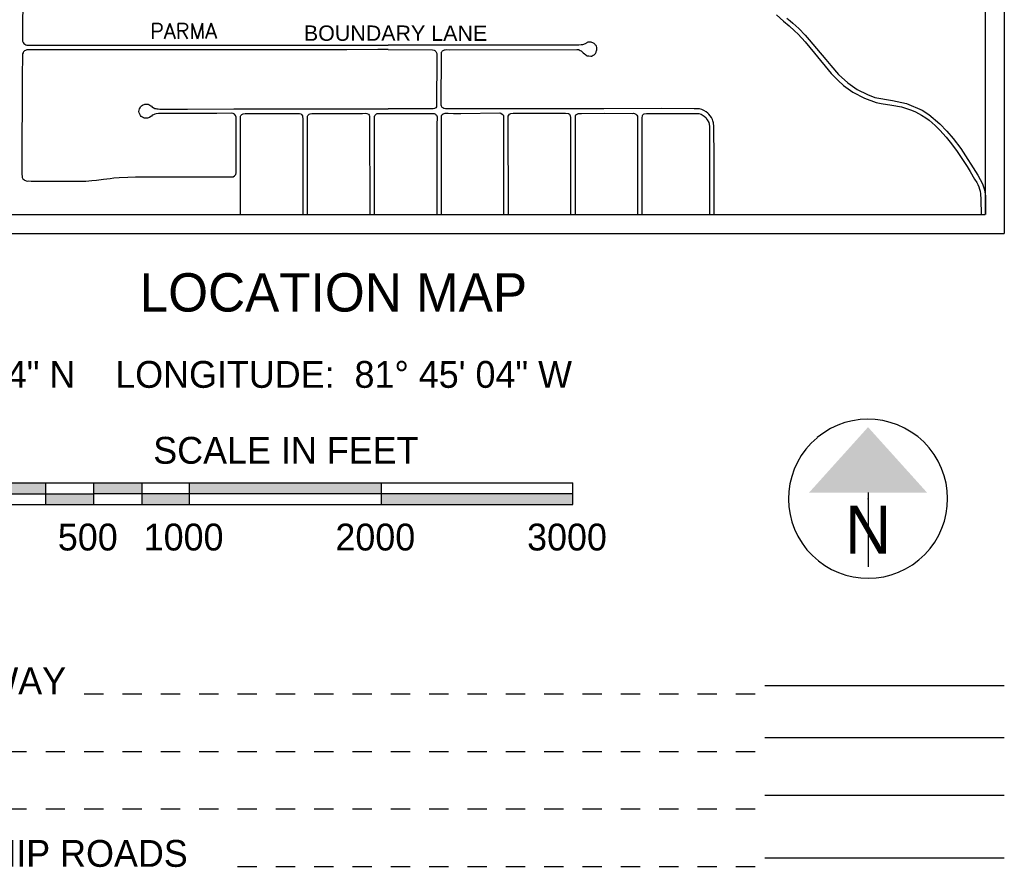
# Paper-space layout 'GT001' of a CAD drawing. Header units: feet. Extents: x 0 to 34, y -0.7 to 22.
# Tile 3 of 7: x 4.4 to 9.5, y 10.7 to 15.1. Entities that reach past the tile are written whole.
import ezdxf
from ezdxf.enums import TextEntityAlignment as Align

# ---------------------------------------------------------------- set-up
doc = ezdxf.new("R2010")
doc.units = ezdxf.units.FT
doc.header["$MEASUREMENT"] = 0
doc.linetypes.add('OhDOT_USTN2', pattern=[0.11, 0.069, -0.041])
doc.linetypes.add('PHANTOM', pattern=[2.5, 1.25, -0.25, 0.25, -0.25, 0.25, -0.25])
for name, color, linetype in [('DIVISIONS', 2, 'PHANTOM'), ('ROAD', 4, 'Continuous'), ('ROADNAME', 5, 'Continuous'), ('SH_Data', 7, 'Continuous')]:
    doc.layers.add(name, color=color, linetype=linetype)
doc.styles.add('Font 70-Title', font='txt', dxfattribs={"width": 1.15, "height": 0.2})
doc.styles.add('ROMANS', font='ROMANS.shx', dxfattribs={"width": 0.85, "oblique": 20, "height": 0.7})
doc.styles.add('Slanted-Normal', font='font31.shx', dxfattribs={"height": 0.14})
doc.styles.add('Slanted-Sub Title', font='font31.shx', dxfattribs={"height": 0.17})
doc.styles.get("Standard").update_dxf_attribs({"font": 'arial.ttf'})

psp = doc.layouts.new('GT001')

# ---------------------------------------------------------------- hatches: boundary and pattern name
at = {"layer": 'SH_Data', "linetype": 'Continuous'}
for points in [[(4.25, 12.6438), (4.25, 12.7), (4.5, 12.7), (4.5, 12.6438)], [(4.75, 12.6438), (4.75, 12.7), (5, 12.7), (5, 12.6438)], [(5.25, 12.6438), (5.25, 12.7), (6.25, 12.7), (6.25, 12.6438)], [(4.5, 12.5875), (4.5, 12.6438), (4.75, 12.6438), (4.75, 12.5875)], [(5, 12.5875), (5, 12.6438), (5.25, 12.6438), (5.25, 12.5875)], [(6.25, 12.5875), (6.25, 12.6438), (7.25, 12.6438), (7.25, 12.5875)]]:
    psp.add_hatch(color=7, dxfattribs=at).paths.add_polyline_path(points)

# ---------------------------------------------------------------- linework, layer by layer
at = {"layer": 'ROAD', "flags": 128}
for points in [[(4.3813, 15.5256), (4.3784, 15.0175), (4.3791, 15.0038), (4.3821, 14.9977), (4.3858, 14.9921), (4.3904, 14.9876), (4.3949, 14.9851), (4.4013, 14.9832), (4.4103, 14.9825), (4.4188, 14.9828), (4.4403, 14.9829), (4.6028, 14.9828), (4.6749, 14.983), (4.7541, 14.9824), (4.8404, 14.9826), (4.9331, 14.9829), (5.0672, 14.9836), (5.3582, 14.983), (5.8393, 14.983), (6.1144, 14.983), (6.2315, 14.9836), (6.2853, 14.9836)], [(8.3124, 15.141), (8.3477, 15.1076), (8.3769, 15.0843), (8.4061, 15.0582), (8.4254, 15.0398), (8.4603, 15.0003), (8.5093, 14.9422), (8.5974, 14.8362), (8.633, 14.798), (8.661, 14.7723), (8.709, 14.7378), (8.77, 14.7063), (8.8312, 14.6843), (8.8573, 14.6787), (8.9127, 14.6697), (8.9637, 14.661), (9.0164, 14.6439), (9.0365, 14.6348), (9.0673, 14.6184), (9.0905, 14.6035), (9.108, 14.5911), (9.1385, 14.5642), (9.1634, 14.5397), (9.1964, 14.5038), (9.2184, 14.4771), (9.2506, 14.4336), (9.3066, 14.3497), (9.3217, 14.3239), (9.3448, 14.2838), (9.3562, 14.2662), (9.3612, 14.2569), (9.3666, 14.2435), (9.3698, 14.2323), (9.3738, 14.2212), (9.376, 14.208), (9.3784, 14.1783), (9.3787, 14.1)], [(8.3647, 15.1235), (8.3823, 15.1093), (8.3966, 15.0977), (8.4287, 15.07), (8.4607, 15.036), (8.4821, 15.0108), (8.52, 14.9657), (8.5686, 14.9084), (8.5955, 14.8766), (8.6344, 14.8309), (8.6839, 14.7858), (8.7331, 14.7519), (8.7862, 14.7252), (8.8247, 14.7108), (8.9164, 14.6937), (8.9892, 14.679), (9.0708, 14.6448), (9.1071, 14.621), (9.1641, 14.5735), (9.1999, 14.5342), (9.233, 14.4971), (9.273, 14.445), (9.3611, 14.3052), (9.3866, 14.2604), (9.3968, 14.2284), (9.4023, 14.1962), (9.4018, 14.1303), (9.4019, 14.1)], [(7.9863, 14.1), (7.986, 14.3898), (7.9849, 14.5584), (7.9832, 14.5778), (7.98, 14.5884), (7.9776, 14.5951), (7.9722, 14.606), (7.9664, 14.6153), (7.959, 14.6231), (7.9533, 14.6288), (7.9439, 14.6356), (7.933, 14.6426), (7.9225, 14.6469), (7.91, 14.6503), (7.8817, 14.6519), (7.7137, 14.6522), (7.4112, 14.6515), (7.3152, 14.6516), (7.1887, 14.6519), (6.5842, 14.6508), (6.5757, 14.6531), (6.571, 14.6557), (6.5677, 14.6588), (6.565, 14.6619), (6.5633, 14.6655), (6.5628, 14.6702), (6.5635, 14.9405), (6.564, 14.9464), (6.5651, 14.9488), (6.5669, 14.9512), (6.5689, 14.9535), (6.5722, 14.9557), (6.5768, 14.9577), (6.5805, 14.9586), (6.5835, 14.9591), (6.5902, 14.9599), (6.6032, 14.9594), (7.27, 14.9612), (7.2781, 14.96), (7.2824, 14.9586), (7.2882, 14.9555), (7.2921, 14.9529), (7.2978, 14.9482), (7.3038, 14.9436), (7.3099, 14.9375), (7.3146, 14.9339), (7.3188, 14.9309), (7.3243, 14.928), (7.3281, 14.9274), (7.3324, 14.9267), (7.3425, 14.9253), (7.3479, 14.9261), (7.3507, 14.9272), (7.356, 14.9304), (7.3596, 14.9329), (7.3623, 14.935), (7.365, 14.9373), (7.3667, 14.9398), (7.3689, 14.9436), (7.3706, 14.947), (7.3717, 14.9498), (7.3734, 14.9537), (7.3735, 14.959), (7.3738, 14.9648), (7.3737, 14.9702), (7.3733, 14.9772), (7.3705, 14.9807), (7.368, 14.9839), (7.3656, 14.9862), (7.36, 14.9916), (7.3564, 14.9938), (7.353, 14.9957), (7.3483, 14.9975), (7.3442, 14.9989), (7.3408, 14.9995), (7.337, 14.9995), (7.3323, 14.9988), (7.3276, 14.9981), (7.3241, 14.997), (7.3218, 14.9957), (7.319, 14.9937), (7.3165, 14.9917), (7.3135, 14.9899), (7.309, 14.9881), (7.3041, 14.9865), (7.2989, 14.9856), (7.2924, 14.9852), (7.2801, 14.9838), (6.2853, 14.9836)], [(6.2853, 14.9597), (6.2315, 14.9597), (6.0707, 14.959), (5.857, 14.9592), (5.7004, 14.9588), (5.5606, 14.959), (5.3442, 14.9586), (5.2024, 14.9589), (4.9676, 14.9585), (4.8398, 14.9586), (4.5362, 14.9588), (4.4265, 14.9584), (4.4014, 14.9582), (4.3939, 14.9552), (4.3894, 14.953), (4.3868, 14.9511), (4.384, 14.9488), (4.3822, 14.9454), (4.3811, 14.9424), (4.379, 14.9375), (4.3776, 14.9055), (4.3771, 14.8451), (4.3743, 14.316), (4.3759, 14.2931), (4.38, 14.2853), (4.3848, 14.2817), (4.3894, 14.2785), (4.3931, 14.2768), (4.3974, 14.275), (4.402, 14.2744), (4.4115, 14.2748), (4.4231, 14.2744), (4.4359, 14.2743), (4.5707, 14.274), (4.6327, 14.274), (4.7087, 14.2746), (4.7408, 14.2768), (4.765, 14.2793), (4.8, 14.2836), (4.8349, 14.2885), (4.8554, 14.2907), (4.8831, 14.2933), (4.9279, 14.2953), (4.9673, 14.2962), (5.0008, 14.2962), (5.0291, 14.2961), (5.0814, 14.2964), (5.1422, 14.2963), (5.3274, 14.2967), (5.4466, 14.2966), (5.4764, 14.2963), (5.4845, 14.3008), (5.4907, 14.3085), (5.4928, 14.3174), (5.493, 14.3466), (5.4923, 14.6084), (5.4899, 14.6163), (5.484, 14.6231), (5.4778, 14.6267), (5.471, 14.6281), (5.3912, 14.6271), (5.0871, 14.6274), (5.0757, 14.6249), (5.0685, 14.6226), (5.0621, 14.6203), (5.0555, 14.6173), (5.0505, 14.6134), (5.0472, 14.6106), (5.0407, 14.6059), (5.0306, 14.6029), (5.0219, 14.6016), (5.015, 14.6022), (5.0093, 14.6041), (5.0036, 14.6072), (4.9981, 14.6107), (4.993, 14.6156), (4.9897, 14.6225), (4.9874, 14.6308), (4.9859, 14.6368), (4.9863, 14.6446), (4.9884, 14.6513), (4.9915, 14.6561), (4.9945, 14.6618), (4.9994, 14.6659), (5.0047, 14.6698), (5.0076, 14.6713), (5.0127, 14.6735), (5.0169, 14.6751), (5.0234, 14.6757), (5.0282, 14.6756), (5.0336, 14.675), (5.0378, 14.6735), (5.0428, 14.6703), (5.0474, 14.6667), (5.0505, 14.6641), (5.0552, 14.6606), (5.0603, 14.6576), (5.0692, 14.6534), (5.0745, 14.6521), (5.0796, 14.6513), (5.0868, 14.6507), (5.0951, 14.6501), (5.1038, 14.65), (5.2396, 14.65), (5.4816, 14.6502), (5.9213, 14.6509), (6.2317, 14.6511), (6.2853, 14.6511)], [(6.2853, 14.9597), (6.5169, 14.9596), (6.525, 14.9574), (6.5297, 14.9546), (6.534, 14.9505), (6.5371, 14.9463), (6.5395, 14.9396), (6.5394, 14.9252), (6.5387, 14.6674), (6.5372, 14.6614), (6.5337, 14.6568), (6.528, 14.6529), (6.5214, 14.6517), (6.5142, 14.6517), (6.4914, 14.6513), (6.4369, 14.6511), (6.3452, 14.6511), (6.2853, 14.6511)], [(5.5156, 14.1), (5.5156, 14.1328), (5.516, 14.6123), (5.518, 14.6162), (5.5226, 14.6209), (5.526, 14.6234), (5.5298, 14.6248), (5.54, 14.6266), (5.5682, 14.626), (5.5981, 14.6269), (5.6932, 14.6266), (5.8169, 14.6275), (5.8234, 14.6269), (5.8304, 14.6242), (5.8359, 14.6201), (5.8391, 14.6151), (5.8397, 14.6104), (5.8404, 14.5982), (5.8412, 14.5347), (5.8409, 14.1)], [(5.8642, 14.1), (5.8642, 14.2213), (5.865, 14.607), (5.865, 14.6127), (5.8667, 14.6165), (5.8698, 14.6196), (5.8734, 14.6228), (5.879, 14.6255), (5.8868, 14.6272), (5.8959, 14.6269), (6.0221, 14.6266), (6.1516, 14.6274), (6.1658, 14.6278), (6.1747, 14.6264), (6.1829, 14.6231), (6.1863, 14.6186), (6.1877, 14.6138), (6.1893, 14.6071), (6.1896, 14.1)], [(6.2147, 14.1), (6.2145, 14.587), (6.2147, 14.6037), (6.2149, 14.6102), (6.2167, 14.6156), (6.2174, 14.6172), (6.2199, 14.6205), (6.2246, 14.6246), (6.2287, 14.6266), (6.2317, 14.6266), (6.2651, 14.6274), (6.2853, 14.6274)], [(6.2853, 14.6274), (6.4694, 14.627), (6.5212, 14.6272), (6.5261, 14.6261), (6.5288, 14.6249), (6.532, 14.6229), (6.5351, 14.6204), (6.5376, 14.6175), (6.5391, 14.6144), (6.5407, 14.6089), (6.5406, 14.6036), (6.54, 14.5716), (6.5399, 14.1)], [(6.564, 14.1), (6.5643, 14.6103), (6.5647, 14.6164), (6.5652, 14.6176), (6.5676, 14.6211), (6.5732, 14.6258), (6.5781, 14.6272), (6.5835, 14.628), (6.5989, 14.6278), (6.6274, 14.6274), (6.6642, 14.6269), (6.8686, 14.6297), (6.8744, 14.628), (6.8803, 14.6235), (6.885, 14.6191), (6.8873, 14.614), (6.8877, 14.6047), (6.8882, 14.1)], [(6.9128, 14.1), (6.9124, 14.613), (6.9148, 14.6183), (6.9185, 14.6224), (6.9221, 14.6247), (6.9259, 14.6267), (6.9375, 14.6278), (7.0128, 14.6278), (7.0646, 14.6281), (7.2109, 14.6288), (7.2264, 14.6267), (7.2312, 14.6232), (7.2342, 14.6194), (7.2351, 14.6147), (7.2363, 14.6057), (7.237, 14.1)], [(7.2627, 14.1), (7.2626, 14.6091), (7.2628, 14.6164), (7.2654, 14.6192), (7.2679, 14.6223), (7.2734, 14.6252), (7.2785, 14.6264), (7.2879, 14.6273), (7.2938, 14.6272), (7.4131, 14.6279), (7.5589, 14.6271), (7.5654, 14.6277), (7.5708, 14.627), (7.5738, 14.6258), (7.5785, 14.6231), (7.5837, 14.6185), (7.5865, 14.613), (7.5871, 14.6077), (7.5867, 14.5891), (7.5871, 14.1)], [(7.6114, 14.1), (7.6113, 14.6027), (7.613, 14.6156), (7.6149, 14.6203), (7.618, 14.623), (7.6218, 14.6254), (7.6326, 14.6274), (7.8938, 14.6274), (7.9065, 14.626), (7.9189, 14.6231), (7.9341, 14.6133), (7.9435, 14.6051), (7.9503, 14.5944), (7.9582, 14.5801), (7.9614, 14.5605), (7.9613, 14.5249), (7.9628, 14.1)]]:
    psp.add_lwpolyline(points, dxfattribs=at)
at = {"layer": 'SH_Data', "color": 7, "linetype": 'Continuous'}
for p, q in [((9.5, 21), (9.5, 14)), ((9.4, 20.9), (9.4, 14.1)), ((2.6, 14.1), (9.4, 14.1)), ((2.5, 14), (9.5, 14)), ((4.25, 12.7), (7.25, 12.7)), ((4.5, 12.5875), (4.5, 12.7)), ((4.75, 12.5875), (4.75, 12.7)), ((5, 12.7), (5, 12.5875)), ((5.25, 12.5875), (5.25, 12.7)), ((6.25, 12.7), (6.25, 12.5875)), ((7.25, 12.5875), (7.25, 12.7)), ((4.25, 12.6438), (4.5, 12.6438)), ((4.5, 12.6438), (4.75, 12.6438)), ((5, 12.6438), (4.75, 12.6438)), ((5.25, 12.6438), (5, 12.6438)), ((6.25, 12.6438), (5.25, 12.6438)), ((7.25, 12.6438), (6.25, 12.6438)), ((8.7892, 12.6496), (8.7892, 12.2628)), ((4.25, 12.5875), (7.25, 12.5875)), ((9.5, 11.6416), (8.25, 11.6416)), ((9.5, 11.3699), (8.25, 11.3699)), ((9.5, 11.0699), (8.25, 11.0699)), ((9.5, 10.7432), (8.25, 10.7432))]:
    psp.add_line(p, q, dxfattribs=at)
at = {"layer": 'SH_Data', "color": 7, "linetype": 'OhDOT_USTN2'}
for p, q in [((8.2, 11.5975), (4.6953, 11.5975)), ((8.2, 11.2975), (4.2688, 11.2975)), ((8.2, 10.9975), (4.0373, 10.9975)), ((8.2, 10.6975), (5.424, 10.6975))]:
    psp.add_line(p, q, dxfattribs=at)
at = {"layer": 'SH_Data', "color": 7, "linetype": 'Continuous'}
psp.add_arc((8.7893, 12.6171), 0.4148, 129.7798, 129.7633, dxfattribs=at)
psp.add_point((8.7892, 12.6171), dxfattribs=at)
psp.add_point((8.7892, 12.6171), dxfattribs=at)
psp.add_solid([(8.7892, 12.9908), (8.4817, 12.6496), (9.0968, 12.6496)], dxfattribs=at)

# ---------------------------------------------------------------- texts
at = {"layer": 'DIVISIONS', "style": 'ROMANS'}
psp.add_text('PARMA', height=0.08, rotation=0.144, dxfattribs=at).set_placement((5.2187, 15.0568), align=Align.MIDDLE)
at = {"layer": 'ROADNAME'}
psp.add_text('BOUNDARY LANE', height=0.08, rotation=359.9748, dxfattribs=at).set_placement((5.8462, 15.006))
at = {"layer": 'SH_Data', "linetype": 'Continuous', "style": 'Slanted-Sub Title'}
psp.add_text('LOCATION MAP', height=0.2, dxfattribs=at).set_placement((6, 13.6937), align=Align.MIDDLE_CENTER)
at = {"layer": 'SH_Data', "linetype": 'Continuous', "style": 'Slanted-Normal'}
psp.add_text('LATITUDE:  41° 22\' 34" N    LONGITUDE:  81° 45\' 04" W', height=0.14, dxfattribs=at).set_placement((2.5, 13.2659), align=Align.MIDDLE_LEFT)
psp.add_text('SCALE IN FEET', height=0.14, dxfattribs=at).set_placement((5.7522, 12.8), align=Align.CENTER)
at = {"layer": 'SH_Data', "color": 7, "linetype": 'Continuous', "style": 'Font 70-Title'}
psp.add_text('N', height=0.25, dxfattribs=at).set_placement((8.7892, 12.4562), align=Align.MIDDLE_CENTER)
at = {"layer": 'SH_Data', "linetype": 'Continuous', "style": 'Slanted-Normal'}
for s, p in [('500', (4.7188, 12.4875)), ('1000', (5.2188, 12.4875)), ('2000', (6.2188, 12.4875)), ('3000', (7.2188, 12.4875))]:
    psp.add_text(s, height=0.14, dxfattribs=at).set_placement(p, align=Align.TOP_CENTER)
for s, p in [('INTERSTATE HIGHWAY', (2.4944, 11.5975)), ('COUNTY & TOWNSHIP ROADS', (2.4944, 10.6975))]:
    psp.add_text(s, height=0.14, dxfattribs=at).set_placement(p)

doc.saveas('drawing.dxf')
